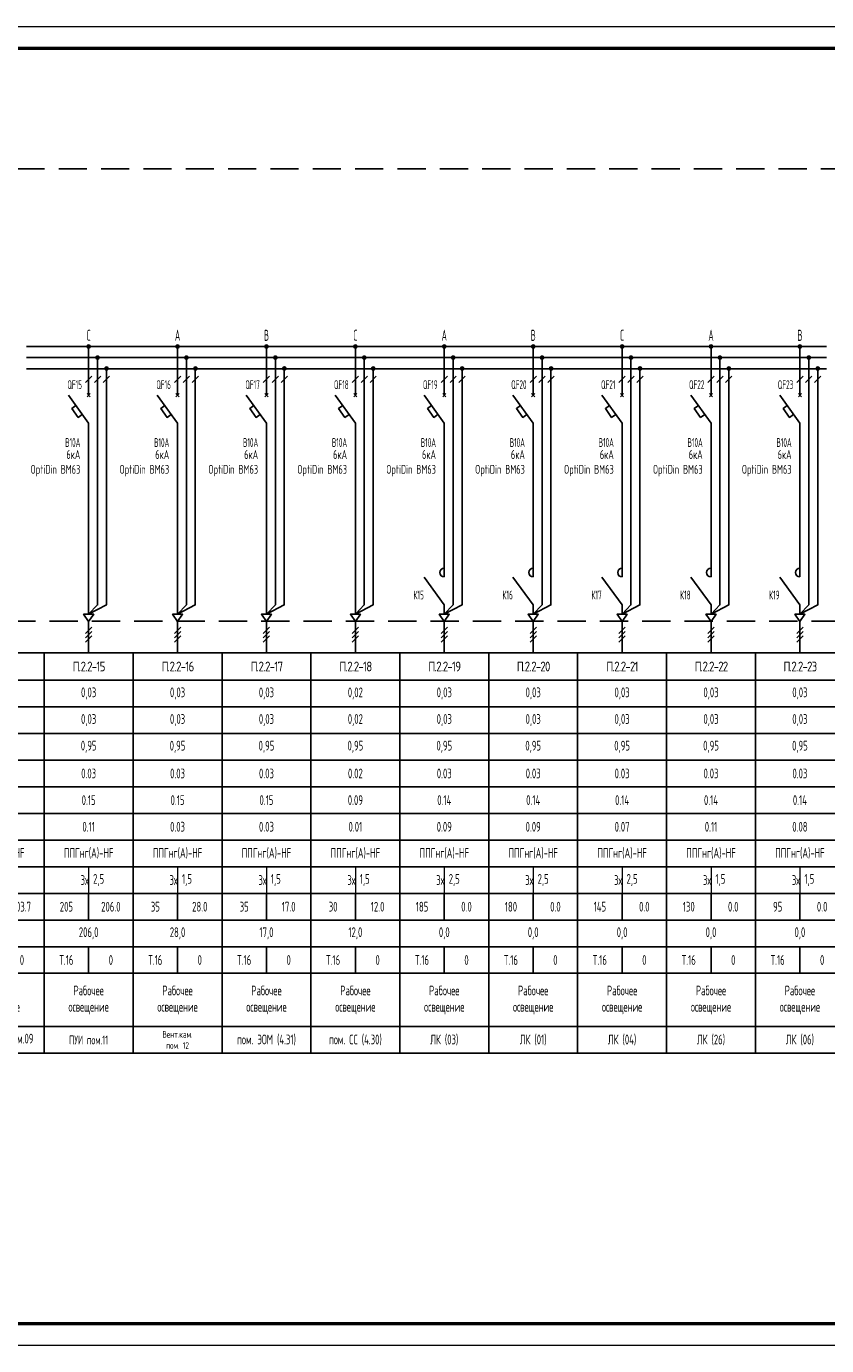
# Model space of a CAD drawing. Header units: millimetres. Extents: x -101899 to 582947, y -77476 to 345289.
# Tile 18 of 100: x 125318 to 143318, y -11013 to 18687. Entities that reach past the tile are written whole.
import ezdxf
from ezdxf.enums import TextEntityAlignment as Align

# ---------------------------------------------------------------- set-up
doc = ezdxf.new("R2010")
doc.units = ezdxf.units.MM
doc.linetypes.add('штриховая2', pattern=[9.525, 6.35, -3.175])
doc.layers.get('Defpoints').update_dxf_attribs({"color": 253})
doc.layers.add('текст', color=7, linetype='Continuous', lineweight=20)
doc.layers.add('ФОРМАТ', color=7, linetype='Continuous', lineweight=18)
doc.styles.add('$_Electrical_gost', font='cs_gost2304.shx', dxfattribs={"width": 0.8})
doc.styles.add('Electrical_gost', font='cs_gost2304.shx', dxfattribs={"height": 250})

# ---------------------------------------------------------------- blocks, each defined once
blk = doc.blocks.new('*T58')
at = {"color": 0, "linetype": 'ByBlock', "lineweight": -2, "transparency": 16777216}
for p, q in [((0, 0), (2000, 0)), ((0, 0), (0, -9013)), ((2000, 0), (2000, -9013)), ((0, -613), (2000, -613)), ((0, -1213), (2000, -1213)), ((0, -1813), (2000, -1813)), ((0, -2413), (2000, -2413)), ((0, -3013), (2000, -3013)), ((0, -3613), (2000, -3613)), ((0, -4213), (2000, -4213)), ((0, -4813), (2000, -4813)), ((0, -5413), (2000, -5413)), ((1000, -5413), (1000, -6013)), ((0, -6013), (2000, -6013)), ((0, -6613), (2000, -6613)), ((1000, -6613), (1000, -7213)), ((0, -7213), (2000, -7213)), ((0, -8413), (2000, -8413)), ((0, -9013), (2000, -9013))]:
    blk.add_line(p, q, dxfattribs=at)
at = {"layer": 'Defpoints', "color": 8, "linetype": 'ByBlock', "lineweight": 0, "transparency": 16777216}
blk.add_line((1000, -4813), (1000, -5413), dxfattribs=at)
at = {"color": 0, "transparency": 16777216, "char_height": 220, "style": '$_Electrical_gost'}
for s, insert, width, attachment_point in [('{\\W1;\\T0.75;П.2.2-14}', (1000, -306), 2000, 5), ('0,06', (1000, -913), 1900, 5), ('0,06', (1000, -1513), 1900, 5), ('0,95', (1000, -2113), 1999, 5), ('0.06', (1000, -2713), 1999, 5), ('0.29', (1000, -3313), 1999, 5), ('0.19', (1000, -3913), 1999, 5), ('ППГнг(А)-HF', (1000, -4513), 1900, 5), ('3х', (999, -5113), 998, 6), ('1,5', (1100, -5113), 800, 4), ('115', (500, -5713), 999, 5), ('103.7', (1500, -5713), 999, 5), ('103,7', (1000, -6313), 1999, 5), ('Т.16', (500, -6913), 999, 5), ('0', (1500, -6913), 999, 5), ('Рабочее\\Pосвещение', (1000, -7813), 1900, 5), ('Лиф.холл, пом.09', (1000, -8713), 1900, 5)]:
    blk.add_mtext(s, dxfattribs=dict(at, insert=insert, width=width, attachment_point=attachment_point))
blk = doc.blocks.new('*T59')
at = {"color": 0, "linetype": 'ByBlock', "lineweight": -2, "transparency": 16777216}
for p, q in [((0, 0), (2000, 0)), ((0, 0), (0, -9013)), ((2000, 0), (2000, -9013)), ((0, -613), (2000, -613)), ((0, -1213), (2000, -1213)), ((0, -1813), (2000, -1813)), ((0, -2413), (2000, -2413)), ((0, -3013), (2000, -3013)), ((0, -3613), (2000, -3613)), ((0, -4213), (2000, -4213)), ((0, -4813), (2000, -4813)), ((0, -5413), (2000, -5413)), ((1000, -5413), (1000, -6013)), ((0, -6013), (2000, -6013)), ((0, -6613), (2000, -6613)), ((1000, -6613), (1000, -7213)), ((0, -7213), (2000, -7213)), ((0, -8413), (2000, -8413)), ((0, -9013), (2000, -9013))]:
    blk.add_line(p, q, dxfattribs=at)
at = {"layer": 'Defpoints', "color": 8, "linetype": 'ByBlock', "lineweight": 0, "transparency": 16777216}
blk.add_line((1000, -4813), (1000, -5413), dxfattribs=at)
at = {"color": 0, "transparency": 16777216, "style": '$_Electrical_gost'}
for s, insert, char_height, width, attachment_point in [('{\\W1;\\T0.75;П.2.2-15}', (1000, -306), 220, 2000, 5), ('0,03', (1000, -913), 220, 1900, 5), ('0,03', (1000, -1513), 220, 1900, 5), ('0,95', (1000, -2113), 220, 1999, 5), ('0.03', (1000, -2713), 220, 1999, 5), ('0.15', (1000, -3313), 220, 1999, 5), ('0.11', (1000, -3913), 220, 1999, 5), ('ППГнг(А)-HF', (1000, -4513), 220, 1900, 5), ('3х', (999, -5113), 220, 998, 6), ('2,5', (1100, -5113), 220, 800, 4), ('205', (500, -5713), 220, 999, 5), ('206.0', (1500, -5713), 220, 999, 5), ('206,0', (1000, -6313), 220, 1999, 5), ('Т.16', (500, -6913), 220, 999, 5), ('0', (1500, -6913), 220, 999, 5), ('Рабочее\\Pосвещение', (1000, -7813), 220, 1900, 5), ('ПУИ пом.11', (1000, -8713), 200, 1900, 5)]:
    blk.add_mtext(s, dxfattribs=dict(at, insert=insert, char_height=char_height, width=width, attachment_point=attachment_point))
blk = doc.blocks.new('*T60')
at = {"color": 0, "linetype": 'ByBlock', "lineweight": -2, "transparency": 16777216}
for p, q in [((0, 0), (2000, 0)), ((0, 0), (0, -9013)), ((2000, 0), (2000, -9013)), ((0, -613), (2000, -613)), ((0, -1213), (2000, -1213)), ((0, -1813), (2000, -1813)), ((0, -2413), (2000, -2413)), ((0, -3013), (2000, -3013)), ((0, -3613), (2000, -3613)), ((0, -4213), (2000, -4213)), ((0, -4813), (2000, -4813)), ((0, -5413), (2000, -5413)), ((1000, -5413), (1000, -6013)), ((0, -6013), (2000, -6013)), ((0, -6613), (2000, -6613)), ((1000, -6613), (1000, -7213)), ((0, -7213), (2000, -7213)), ((0, -8413), (2000, -8413)), ((0, -9013), (2000, -9013))]:
    blk.add_line(p, q, dxfattribs=at)
at = {"layer": 'Defpoints', "color": 8, "linetype": 'ByBlock', "lineweight": 0, "transparency": 16777216}
blk.add_line((1000, -4813), (1000, -5413), dxfattribs=at)
at = {"color": 0, "transparency": 16777216, "style": '$_Electrical_gost'}
for s, insert, char_height, width, attachment_point in [('{\\W1;\\T0.75;П.2.2-16}', (1000, -306), 220, 2000, 5), ('0,03', (1000, -913), 220, 1900, 5), ('0,03', (1000, -1513), 220, 1900, 5), ('0,95', (1000, -2113), 220, 1999, 5), ('0.03', (1000, -2713), 220, 1999, 5), ('0.15', (1000, -3313), 220, 1999, 5), ('0.03', (1000, -3913), 220, 1999, 5), ('ППГнг(А)-HF', (1000, -4513), 220, 1900, 5), ('3х', (999, -5113), 220, 998, 6), ('1,5', (1100, -5113), 220, 800, 4), ('35', (500, -5713), 220, 999, 5), ('28.0', (1500, -5713), 220, 999, 5), ('28,0', (1000, -6313), 220, 1999, 5), ('Т.16', (500, -6913), 220, 999, 5), ('0', (1500, -6913), 220, 999, 5), ('Рабочее\\Pосвещение', (1000, -7813), 220, 1900, 5), ('Вент.кам.\\Pпом. 12', (1000, -8713), 150, 1900, 5)]:
    blk.add_mtext(s, dxfattribs=dict(at, insert=insert, char_height=char_height, width=width, attachment_point=attachment_point))
blk = doc.blocks.new('*T61')
at = {"color": 0, "linetype": 'ByBlock', "lineweight": -2, "transparency": 16777216}
for p, q in [((0, 0), (2000, 0)), ((0, 0), (0, -9013)), ((2000, 0), (2000, -9013)), ((0, -613), (2000, -613)), ((0, -1213), (2000, -1213)), ((0, -1813), (2000, -1813)), ((0, -2413), (2000, -2413)), ((0, -3013), (2000, -3013)), ((0, -3613), (2000, -3613)), ((0, -4213), (2000, -4213)), ((0, -4813), (2000, -4813)), ((0, -5413), (2000, -5413)), ((1000, -5413), (1000, -6013)), ((0, -6013), (2000, -6013)), ((0, -6613), (2000, -6613)), ((1000, -6613), (1000, -7213)), ((0, -7213), (2000, -7213)), ((0, -8413), (2000, -8413)), ((0, -9013), (2000, -9013))]:
    blk.add_line(p, q, dxfattribs=at)
at = {"layer": 'Defpoints', "color": 8, "linetype": 'ByBlock', "lineweight": 0, "transparency": 16777216}
blk.add_line((1000, -4813), (1000, -5413), dxfattribs=at)
at = {"color": 0, "transparency": 16777216, "char_height": 220, "style": '$_Electrical_gost'}
for s, insert, width, attachment_point in [('{\\W1;\\T0.75;П.2.2-17}', (1000, -306), 2000, 5), ('0,03', (1000, -913), 1900, 5), ('0,03', (1000, -1513), 1900, 5), ('0,95', (1000, -2113), 1999, 5), ('0.03', (1000, -2713), 1999, 5), ('0.15', (1000, -3313), 1999, 5), ('0.03', (1000, -3913), 1999, 5), ('ППГнг(А)-HF', (1000, -4513), 1900, 5), ('3х', (999, -5113), 998, 6), ('1,5', (1100, -5113), 800, 4), ('35', (500, -5713), 999, 5), ('17.0', (1500, -5713), 999, 5), ('17,0', (1000, -6313), 1999, 5), ('Т.16', (500, -6913), 999, 5), ('0', (1500, -6913), 999, 5), ('Рабочее\\Pосвещение', (1000, -7813), 1900, 5), ('пом. ЭОМ (4.31)', (1000, -8713), 1900, 5)]:
    blk.add_mtext(s, dxfattribs=dict(at, insert=insert, width=width, attachment_point=attachment_point))
blk = doc.blocks.new('*T55')
at = {"color": 0, "linetype": 'ByBlock', "lineweight": -2, "transparency": 16777216}
for p, q in [((0, 0), (2000, 0)), ((0, 0), (0, -9013)), ((2000, 0), (2000, -9013)), ((0, -613), (2000, -613)), ((0, -1213), (2000, -1213)), ((0, -1813), (2000, -1813)), ((0, -2413), (2000, -2413)), ((0, -3013), (2000, -3013)), ((0, -3613), (2000, -3613)), ((0, -4213), (2000, -4213)), ((0, -4813), (2000, -4813)), ((0, -5413), (2000, -5413)), ((1000, -5413), (1000, -6013)), ((0, -6013), (2000, -6013)), ((0, -6613), (2000, -6613)), ((1000, -6613), (1000, -7213)), ((0, -7213), (2000, -7213)), ((0, -8413), (2000, -8413)), ((0, -9013), (2000, -9013))]:
    blk.add_line(p, q, dxfattribs=at)
at = {"layer": 'Defpoints', "color": 8, "linetype": 'ByBlock', "lineweight": 0, "transparency": 16777216}
blk.add_line((1000, -4813), (1000, -5413), dxfattribs=at)
at = {"color": 0, "transparency": 16777216, "char_height": 220, "style": '$_Electrical_gost'}
for s, insert, width, attachment_point in [('{\\W1;\\T0.75;П.2.2-18}', (1000, -306), 2000, 5), ('0,02', (1000, -913), 1900, 5), ('0,02', (1000, -1513), 1900, 5), ('0,95', (1000, -2113), 1999, 5), ('0.02', (1000, -2713), 1999, 5), ('0.09', (1000, -3313), 1999, 5), ('0.01', (1000, -3913), 1999, 5), ('ППГнг(А)-HF', (1000, -4513), 1900, 5), ('3х', (999, -5113), 998, 6), ('1,5', (1100, -5113), 800, 4), ('30', (500, -5713), 999, 5), ('12.0', (1500, -5713), 999, 5), ('12,0', (1000, -6313), 1999, 5), ('Т.16', (500, -6913), 999, 5), ('0', (1500, -6913), 999, 5), ('Рабочее\\Pосвещение', (1000, -7813), 1900, 5), ('пом. СС (4.30)', (1000, -8713), 1900, 5)]:
    blk.add_mtext(s, dxfattribs=dict(at, insert=insert, width=width, attachment_point=attachment_point))
blk = doc.blocks.new('*U46')
at = {"layer": 'ФОРМАТ'}
blk.add_lwpolyline([(0, 297), (840, 297), (840, 0), (0, 0)], close=True, dxfattribs=at)
at = {"layer": 'ФОРМАТ', "lineweight": 53}
blk.add_lwpolyline([(20, 5), (835, 5), (835, 292), (20, 292)], close=True, dxfattribs=at)
blk = doc.blocks.new('*U354')
for points in [[(13.47, 68.99, 1), (14.53, 68.99, 1)], [(15.47, 66.49, 1), (16.53, 66.49, 1)], [(17.49, 64.04, 1), (18.55, 64.04, 1)]]:
    blk.add_hatch(color=256).paths.add_polyline_path(points)
at = {"ltscale": 400}
for p, q in [((0, 68.99), (20, 68.99)), ((0, 66.49), (20, 66.49)), ((0, 63.99), (20, 63.99))]:
    blk.add_line(p, q, dxfattribs=at)
for p, q in [((13.65, 57.67), (14.35, 58.38)), ((13.65, 58.38), (14.35, 57.67)), ((14, 31), (14, 38.3)), ((14, 17.1), (14, 31)), ((14, 17.1), (14, 8.7)), ((14, 0), (14, 7.11))]:
    blk.add_line(p, q)
for points in [[(14, 58.03), (14, 68.99)], [(16, 66.49), (16, 10.81), (14, 8.7), (18, 10.81), (18, 63.99)], [(13.29, 60.87), (14.71, 62.28)], [(15.29, 60.87), (16.71, 62.28)], [(17.29, 60.87), (18.71, 62.28)], [(14, 38.3), (14, 51.74), (9.45, 58.03)], [(12.58, 53.71), (11.65, 53.04), (10.24, 55.02), (11.15, 55.68)], [(14, 8.7), (12.87, 8.7), (14, 7.11)], [(14, 8.7), (15.13, 8.7), (14, 7.11)], [(13.29, 4.4), (14.71, 5.82)], [(13.29, 3.4), (14.71, 4.82)], [(13.29, 2.4), (14.71, 3.82)]]:
    blk.add_lwpolyline(points)
at = {"style": 'Electrical_gost', "width": 0.6, "flags": 8}
blk.add_attdef('ФАЗА', text='', height=2.5, dxfattribs=at).set_placement((14, 69.51), align=Align.BOTTOM_CENTER)
for tag, p in [('QF', (12.5, 60.39)), ('ХАРАКТЕРИСТИКА_И_ТОК', (12.14, 47.37)), ('ОТКЛЮЧАЮЩАЯ_СПОСОБНОСТЬ', (12.14, 43.87)), ('МАРКА', (12.14, 40.37))]:
    blk.add_attdef(tag, text='', height=2, dxfattribs=at).set_placement(p, align=Align.MIDDLE_RIGHT)
blk = doc.blocks.new('*U355')
for points in [[(13.47, 68.99, 1), (14.53, 68.99, 1)], [(15.47, 66.49, 1), (16.53, 66.49, 1)], [(17.49, 64.04, 1), (18.55, 64.04, 1)]]:
    blk.add_hatch(color=256).paths.add_polyline_path(points)
at = {"ltscale": 400}
for p, q in [((0, 68.99), (20, 68.99)), ((0, 66.49), (20, 66.49)), ((0, 63.99), (20, 63.99))]:
    blk.add_line(p, q, dxfattribs=at)
for p, q in [((13.65, 57.67), (14.35, 58.38)), ((13.65, 58.38), (14.35, 57.67)), ((14, 31), (14, 38.3)), ((14, 17.1), (14, 31)), ((14, 10.8), (9.45, 17.08)), ((14, 0), (14, 7.11))]:
    blk.add_line(p, q)
for points in [[(14, 58.03), (14, 68.99)], [(16, 66.49), (16, 10.81), (14, 8.7), (18, 10.81), (18, 63.99)], [(13.29, 60.87), (14.71, 62.28)], [(15.29, 60.87), (16.71, 62.28)], [(17.29, 60.87), (18.71, 62.28)], [(14, 38.3), (14, 51.74), (9.45, 58.03)], [(12.58, 53.71), (11.65, 53.04), (10.24, 55.02), (11.15, 55.68)], [(14, 10.8), (14, 8.7)], [(14, 8.7), (12.87, 8.7), (14, 7.11)], [(14, 8.7), (15.13, 8.7), (14, 7.11)], [(13.29, 4.4), (14.71, 5.82)], [(13.29, 3.4), (14.71, 4.82)], [(13.29, 2.4), (14.71, 3.82)]]:
    blk.add_lwpolyline(points)
blk.add_lwpolyline([(14, 17.1, -0.998818), (14, 19.09), (14, 17.1)], format="xyb")
at = {"style": 'Electrical_gost', "width": 0.6, "flags": 8}
blk.add_attdef('ФАЗА', text='', height=2.5, dxfattribs=at).set_placement((14, 69.51), align=Align.BOTTOM_CENTER)
for tag, p in [('QF', (12.5, 60.39)), ('ХАРАКТЕРИСТИКА_И_ТОК', (12.14, 47.37)), ('ОТКЛЮЧАЮЩАЯ_СПОСОБНОСТЬ', (12.14, 43.87)), ('МАРКА', (12.14, 40.37)), ('НОМ_КОНТАКТОРА', (9.41, 13.04))]:
    blk.add_attdef(tag, text='', height=2, dxfattribs=at).set_placement(p, align=Align.MIDDLE_RIGHT)
blk = doc.blocks.new('*T300')
at = {"color": 0, "linetype": 'ByBlock', "lineweight": -2, "transparency": 16777216}
for p, q in [((0, 0), (2000, 0)), ((0, 0), (0, -9013)), ((2000, 0), (2000, -9013)), ((0, -613), (2000, -613)), ((0, -1213), (2000, -1213)), ((0, -1813), (2000, -1813)), ((0, -2413), (2000, -2413)), ((0, -3013), (2000, -3013)), ((0, -3613), (2000, -3613)), ((0, -4213), (2000, -4213)), ((0, -4813), (2000, -4813)), ((0, -5413), (2000, -5413)), ((1000, -5413), (1000, -6013)), ((0, -6013), (2000, -6013)), ((0, -6613), (2000, -6613)), ((1000, -6613), (1000, -7213)), ((0, -7213), (2000, -7213)), ((0, -8413), (2000, -8413)), ((0, -9013), (2000, -9013))]:
    blk.add_line(p, q, dxfattribs=at)
at = {"layer": 'Defpoints', "color": 8, "linetype": 'ByBlock', "lineweight": 0, "transparency": 16777216}
blk.add_line((1000, -4813), (1000, -5413), dxfattribs=at)
at = {"color": 0, "transparency": 16777216, "char_height": 220, "style": '$_Electrical_gost'}
for s, insert, width, attachment_point in [('{\\W1;\\T0.75;П.2.2-19}', (1000, -306), 2000, 5), ('0,03', (1000, -913), 1900, 5), ('0,03', (1000, -1513), 1900, 5), ('0,95', (1000, -2113), 1999, 5), ('0.03', (1000, -2713), 1999, 5), ('0.14', (1000, -3313), 1999, 5), ('0.09', (1000, -3913), 1999, 5), ('ППГнг(А)-HF', (1000, -4513), 1900, 5), ('3х', (999, -5113), 998, 6), ('2,5', (1100, -5113), 800, 4), ('185', (500, -5713), 999, 5), ('0.0', (1500, -5713), 999, 5), ('0,0', (1000, -6313), 1999, 5), ('Т.16', (500, -6913), 999, 5), ('0', (1500, -6913), 999, 5), ('Рабочее\\Pосвещение', (1000, -7813), 1900, 5), ('ЛК (03)', (1000, -8713), 1900, 5)]:
    blk.add_mtext(s, dxfattribs=dict(at, insert=insert, width=width, attachment_point=attachment_point))
blk = doc.blocks.new('*T301')
at = {"color": 0, "linetype": 'ByBlock', "lineweight": -2, "transparency": 16777216}
for p, q in [((0, 0), (2000, 0)), ((0, 0), (0, -9013)), ((2000, 0), (2000, -9013)), ((0, -613), (2000, -613)), ((0, -1213), (2000, -1213)), ((0, -1813), (2000, -1813)), ((0, -2413), (2000, -2413)), ((0, -3013), (2000, -3013)), ((0, -3613), (2000, -3613)), ((0, -4213), (2000, -4213)), ((0, -4813), (2000, -4813)), ((0, -5413), (2000, -5413)), ((1000, -5413), (1000, -6013)), ((0, -6013), (2000, -6013)), ((0, -6613), (2000, -6613)), ((1000, -6613), (1000, -7213)), ((0, -7213), (2000, -7213)), ((0, -8413), (2000, -8413)), ((0, -9013), (2000, -9013))]:
    blk.add_line(p, q, dxfattribs=at)
at = {"layer": 'Defpoints', "color": 8, "linetype": 'ByBlock', "lineweight": 0, "transparency": 16777216}
blk.add_line((1000, -4813), (1000, -5413), dxfattribs=at)
at = {"color": 0, "transparency": 16777216, "char_height": 220, "style": '$_Electrical_gost'}
for s, insert, width, attachment_point in [('{\\W1;\\T0.75;П.2.2-20}', (1000, -306), 2000, 5), ('0,03', (1000, -913), 1900, 5), ('0,03', (1000, -1513), 1900, 5), ('0,95', (1000, -2113), 1999, 5), ('0.03', (1000, -2713), 1999, 5), ('0.14', (1000, -3313), 1999, 5), ('0.09', (1000, -3913), 1999, 5), ('ППГнг(А)-HF', (1000, -4513), 1900, 5), ('3х', (999, -5113), 998, 6), ('2,5', (1100, -5113), 800, 4), ('180', (500, -5713), 999, 5), ('0.0', (1500, -5713), 999, 5), ('0,0', (1000, -6313), 1999, 5), ('Т.16', (500, -6913), 999, 5), ('0', (1500, -6913), 999, 5), ('Рабочее\\Pосвещение', (1000, -7813), 1900, 5), ('ЛК (01)', (1000, -8713), 1900, 5)]:
    blk.add_mtext(s, dxfattribs=dict(at, insert=insert, width=width, attachment_point=attachment_point))
blk = doc.blocks.new('*T302')
at = {"color": 0, "linetype": 'ByBlock', "lineweight": -2, "transparency": 16777216}
for p, q in [((0, 0), (2000, 0)), ((0, 0), (0, -9013)), ((2000, 0), (2000, -9013)), ((0, -613), (2000, -613)), ((0, -1213), (2000, -1213)), ((0, -1813), (2000, -1813)), ((0, -2413), (2000, -2413)), ((0, -3013), (2000, -3013)), ((0, -3613), (2000, -3613)), ((0, -4213), (2000, -4213)), ((0, -4813), (2000, -4813)), ((0, -5413), (2000, -5413)), ((1000, -5413), (1000, -6013)), ((0, -6013), (2000, -6013)), ((0, -6613), (2000, -6613)), ((1000, -6613), (1000, -7213)), ((0, -7213), (2000, -7213)), ((0, -8413), (2000, -8413)), ((0, -9013), (2000, -9013))]:
    blk.add_line(p, q, dxfattribs=at)
at = {"layer": 'Defpoints', "color": 8, "linetype": 'ByBlock', "lineweight": 0, "transparency": 16777216}
blk.add_line((1000, -4813), (1000, -5413), dxfattribs=at)
at = {"color": 0, "transparency": 16777216, "char_height": 220, "style": '$_Electrical_gost'}
for s, insert, width, attachment_point in [('{\\W1;\\T0.75;П.2.2-21}', (1000, -306), 2000, 5), ('0,03', (1000, -913), 1900, 5), ('0,03', (1000, -1513), 1900, 5), ('0,95', (1000, -2113), 1999, 5), ('0.03', (1000, -2713), 1999, 5), ('0.14', (1000, -3313), 1999, 5), ('0.07', (1000, -3913), 1999, 5), ('ППГнг(А)-HF', (1000, -4513), 1900, 5), ('3х', (999, -5113), 998, 6), ('2,5', (1100, -5113), 800, 4), ('145', (500, -5713), 999, 5), ('0.0', (1500, -5713), 999, 5), ('0,0', (1000, -6313), 1999, 5), ('Т.16', (500, -6913), 999, 5), ('0', (1500, -6913), 999, 5), ('Рабочее\\Pосвещение', (1000, -7813), 1900, 5), ('ЛК (04)', (1000, -8713), 1900, 5)]:
    blk.add_mtext(s, dxfattribs=dict(at, insert=insert, width=width, attachment_point=attachment_point))
blk = doc.blocks.new('*T303')
at = {"color": 0, "linetype": 'ByBlock', "lineweight": -2, "transparency": 16777216}
for p, q in [((0, 0), (2000, 0)), ((0, 0), (0, -9013)), ((2000, 0), (2000, -9013)), ((0, -613), (2000, -613)), ((0, -1213), (2000, -1213)), ((0, -1813), (2000, -1813)), ((0, -2413), (2000, -2413)), ((0, -3013), (2000, -3013)), ((0, -3613), (2000, -3613)), ((0, -4213), (2000, -4213)), ((0, -4813), (2000, -4813)), ((0, -5413), (2000, -5413)), ((1000, -5413), (1000, -6013)), ((0, -6013), (2000, -6013)), ((0, -6613), (2000, -6613)), ((1000, -6613), (1000, -7213)), ((0, -7213), (2000, -7213)), ((0, -8413), (2000, -8413)), ((0, -9013), (2000, -9013))]:
    blk.add_line(p, q, dxfattribs=at)
at = {"layer": 'Defpoints', "color": 8, "linetype": 'ByBlock', "lineweight": 0, "transparency": 16777216}
blk.add_line((1000, -4813), (1000, -5413), dxfattribs=at)
at = {"color": 0, "transparency": 16777216, "char_height": 220, "style": '$_Electrical_gost'}
for s, insert, width, attachment_point in [('{\\W1;\\T0.75;П.2.2-22}', (1000, -306), 2000, 5), ('0,03', (1000, -913), 1900, 5), ('0,03', (1000, -1513), 1900, 5), ('0,95', (1000, -2113), 1999, 5), ('0.03', (1000, -2713), 1999, 5), ('0.14', (1000, -3313), 1999, 5), ('0.11', (1000, -3913), 1999, 5), ('ППГнг(А)-HF', (1000, -4513), 1900, 5), ('3х', (999, -5113), 998, 6), ('1,5', (1100, -5113), 800, 4), ('130', (500, -5713), 999, 5), ('0.0', (1500, -5713), 999, 5), ('0,0', (1000, -6313), 1999, 5), ('Т.16', (500, -6913), 999, 5), ('0', (1500, -6913), 999, 5), ('Рабочее\\Pосвещение', (1000, -7813), 1900, 5), ('ЛК (26)', (1000, -8713), 1900, 5)]:
    blk.add_mtext(s, dxfattribs=dict(at, insert=insert, width=width, attachment_point=attachment_point))
blk = doc.blocks.new('*T304')
at = {"color": 0, "linetype": 'ByBlock', "lineweight": -2, "transparency": 16777216}
for p, q in [((0, 0), (2000, 0)), ((0, 0), (0, -9013)), ((2000, 0), (2000, -9013)), ((0, -613), (2000, -613)), ((0, -1213), (2000, -1213)), ((0, -1813), (2000, -1813)), ((0, -2413), (2000, -2413)), ((0, -3013), (2000, -3013)), ((0, -3613), (2000, -3613)), ((0, -4213), (2000, -4213)), ((0, -4813), (2000, -4813)), ((0, -5413), (2000, -5413)), ((1000, -5413), (1000, -6013)), ((0, -6013), (2000, -6013)), ((0, -6613), (2000, -6613)), ((1000, -6613), (1000, -7213)), ((0, -7213), (2000, -7213)), ((0, -8413), (2000, -8413)), ((0, -9013), (2000, -9013))]:
    blk.add_line(p, q, dxfattribs=at)
at = {"layer": 'Defpoints', "color": 8, "linetype": 'ByBlock', "lineweight": 0, "transparency": 16777216}
blk.add_line((1000, -4813), (1000, -5413), dxfattribs=at)
at = {"color": 0, "transparency": 16777216, "char_height": 220, "style": '$_Electrical_gost'}
for s, insert, width, attachment_point in [('{\\W1;\\T0.75;П.2.2-23}', (1000, -306), 2000, 5), ('0,03', (1000, -913), 1900, 5), ('0,03', (1000, -1513), 1900, 5), ('0,95', (1000, -2113), 1999, 5), ('0.03', (1000, -2713), 1999, 5), ('0.14', (1000, -3313), 1999, 5), ('0.08', (1000, -3913), 1999, 5), ('ППГнг(А)-HF', (1000, -4513), 1900, 5), ('3х', (999, -5113), 998, 6), ('1,5', (1100, -5113), 800, 4), ('95', (500, -5713), 999, 5), ('0.0', (1500, -5713), 999, 5), ('0,0', (1000, -6313), 1999, 5), ('Т.16', (500, -6913), 999, 5), ('0', (1500, -6913), 999, 5), ('Рабочее\\Pосвещение', (1000, -7813), 1900, 5), ('ЛК (06)', (1000, -8713), 1900, 5)]:
    blk.add_mtext(s, dxfattribs=dict(at, insert=insert, width=width, attachment_point=attachment_point))

msp = doc.modelspace()

# ---------------------------------------------------------------- linework, layer by layer
at = {"ltscale": 400}
for p, q in [((133318.3, 11480.3), (135318.3, 11480.3)), ((139318.3, 11480.3), (141318.3, 11480.3)), ((133318.3, 11230.3), (135318.3, 11230.3)), ((139318.3, 11230.3), (141318.3, 11230.3)), ((133318.3, 10980.3), (135318.3, 10980.3)), ((139318.3, 10980.3), (141318.3, 10980.3))]:
    msp.add_line(p, q, dxfattribs=at)
at = {"linetype": 'штриховая2', "ltscale": 100}
msp.add_lwpolyline([(92707.1, 15480.3), (154094.6, 15480.3), (154094.6, 5299.5), (92707.1, 5299.5)], close=True, dxfattribs=at)

# ---------------------------------------------------------------- block references
at = {"xscale": 100, "yscale": 100, "zscale": 100}
msp.add_blockref('*U46', (89305.9, -11012.8), dxfattribs=at)
ref = msp.add_blockref('*U354', (125318.3, 4581.7), dxfattribs=dict(xscale=100, yscale=100, zscale=100))
ref.add_attrib('QF', 'QF15', dxfattribs={"height": 200, "style": 'Electrical_gost', "width": 0.6}).set_placement((126568.6, 10621.1), align=Align.MIDDLE_RIGHT)
ref.add_attrib('ХАРАКТЕРИСТИКА_И_ТОК', 'В10А', dxfattribs={"height": 200, "style": 'Electrical_gost', "width": 0.6}).set_placement((126531.8, 9318.7), align=Align.MIDDLE_RIGHT)
ref.add_attrib('ФАЗА', 'С', dxfattribs={"height": 250, "style": 'Electrical_gost', "width": 0.6}).set_placement((126718.3, 11532.7), align=Align.BOTTOM_CENTER)
ref = msp.add_blockref('*U354', (127318.1, 4581.7), dxfattribs=dict(xscale=100, yscale=100, zscale=100))
ref.add_attrib('QF', 'QF16', dxfattribs={"height": 200, "style": 'Electrical_gost', "width": 0.6}).set_placement((128568.4, 10621.1), align=Align.MIDDLE_RIGHT)
ref.add_attrib('ХАРАКТЕРИСТИКА_И_ТОК', 'В10А', dxfattribs={"height": 200, "style": 'Electrical_gost', "width": 0.6}).set_placement((128531.6, 9318.7), align=Align.MIDDLE_RIGHT)
ref.add_attrib('ФАЗА', 'А', dxfattribs={"height": 250, "style": 'Electrical_gost', "width": 0.6}).set_placement((128718.1, 11532.7), align=Align.BOTTOM_CENTER)
ref = msp.add_blockref('*U354', (129318.2, 4581.7), dxfattribs=dict(xscale=100, yscale=100, zscale=100))
ref.add_attrib('QF', 'QF17', dxfattribs={"height": 200, "style": 'Electrical_gost', "width": 0.6}).set_placement((130568.5, 10621.1), align=Align.MIDDLE_RIGHT)
ref.add_attrib('ХАРАКТЕРИСТИКА_И_ТОК', 'В10А', dxfattribs={"height": 200, "style": 'Electrical_gost', "width": 0.6}).set_placement((130531.7, 9318.7), align=Align.MIDDLE_RIGHT)
ref.add_attrib('ФАЗА', 'В', dxfattribs={"height": 250, "style": 'Electrical_gost', "width": 0.6}).set_placement((130718.2, 11532.7), align=Align.BOTTOM_CENTER)
ref = msp.add_blockref('*U354', (131318.3, 4581.7), dxfattribs=dict(xscale=100, yscale=100, zscale=100))
ref.add_attrib('QF', 'QF18', dxfattribs={"height": 200, "style": 'Electrical_gost', "width": 0.6}).set_placement((132568.6, 10621.1), align=Align.MIDDLE_RIGHT)
ref.add_attrib('ХАРАКТЕРИСТИКА_И_ТОК', 'В10А', dxfattribs={"height": 200, "style": 'Electrical_gost', "width": 0.6}).set_placement((132531.8, 9318.7), align=Align.MIDDLE_RIGHT)
ref.add_attrib('ФАЗА', 'С', dxfattribs={"height": 250, "style": 'Electrical_gost', "width": 0.6}).set_placement((132718.3, 11532.7), align=Align.BOTTOM_CENTER)
ref = msp.add_blockref('*U355', (133318.1, 4581.7), dxfattribs=dict(xscale=100, yscale=100, zscale=100))
ref.add_attrib('QF', 'QF19', dxfattribs={"height": 200, "style": 'Electrical_gost', "width": 0.6}).set_placement((134568.4, 10621.1), align=Align.MIDDLE_RIGHT)
ref.add_attrib('ХАРАКТЕРИСТИКА_И_ТОК', 'В10А', dxfattribs={"height": 200, "style": 'Electrical_gost', "width": 0.6}).set_placement((134531.6, 9318.7), align=Align.MIDDLE_RIGHT)
ref.add_attrib('НОМ_КОНТАКТОРА', 'К15', dxfattribs={"height": 200, "style": 'Electrical_gost', "width": 0.6}).set_placement((134259.1, 5885.5), align=Align.MIDDLE_RIGHT)
ref.add_attrib('ФАЗА', 'А', dxfattribs={"height": 250, "style": 'Electrical_gost', "width": 0.6}).set_placement((134718.1, 11532.7), align=Align.BOTTOM_CENTER)
ref = msp.add_blockref('*U355', (135318.2, 4581.7), dxfattribs=dict(xscale=100, yscale=100, zscale=100))
ref.add_attrib('QF', 'QF20', dxfattribs={"height": 200, "style": 'Electrical_gost', "width": 0.6}).set_placement((136568.5, 10621.1), align=Align.MIDDLE_RIGHT)
ref.add_attrib('ХАРАКТЕРИСТИКА_И_ТОК', 'В10А', dxfattribs={"height": 200, "style": 'Electrical_gost', "width": 0.6}).set_placement((136531.7, 9318.7), align=Align.MIDDLE_RIGHT)
ref.add_attrib('НОМ_КОНТАКТОРА', 'К16', dxfattribs={"height": 200, "style": 'Electrical_gost', "width": 0.6}).set_placement((136259.2, 5885.5), align=Align.MIDDLE_RIGHT)
ref.add_attrib('ФАЗА', 'В', dxfattribs={"height": 250, "style": 'Electrical_gost', "width": 0.6}).set_placement((136718.2, 11532.7), align=Align.BOTTOM_CENTER)
ref = msp.add_blockref('*U355', (137318.3, 4581.7), dxfattribs=dict(xscale=100, yscale=100, zscale=100))
ref.add_attrib('QF', 'QF21', dxfattribs={"height": 200, "style": 'Electrical_gost', "width": 0.6}).set_placement((138568.6, 10621.1), align=Align.MIDDLE_RIGHT)
ref.add_attrib('ХАРАКТЕРИСТИКА_И_ТОК', 'В10А', dxfattribs={"height": 200, "style": 'Electrical_gost', "width": 0.6}).set_placement((138531.8, 9318.7), align=Align.MIDDLE_RIGHT)
ref.add_attrib('НОМ_КОНТАКТОРА', 'К17', dxfattribs={"height": 200, "style": 'Electrical_gost', "width": 0.6}).set_placement((138259.3, 5885.5), align=Align.MIDDLE_RIGHT)
ref.add_attrib('ФАЗА', 'С', dxfattribs={"height": 250, "style": 'Electrical_gost', "width": 0.6}).set_placement((138718.3, 11532.7), align=Align.BOTTOM_CENTER)
ref = msp.add_blockref('*U355', (139318.1, 4581.7), dxfattribs=dict(xscale=100, yscale=100, zscale=100))
ref.add_attrib('QF', 'QF22', dxfattribs={"height": 200, "style": 'Electrical_gost', "width": 0.6}).set_placement((140568.4, 10621.1), align=Align.MIDDLE_RIGHT)
ref.add_attrib('ХАРАКТЕРИСТИКА_И_ТОК', 'В10А', dxfattribs={"height": 200, "style": 'Electrical_gost', "width": 0.6}).set_placement((140531.6, 9318.7), align=Align.MIDDLE_RIGHT)
ref.add_attrib('НОМ_КОНТАКТОРА', 'К18', dxfattribs={"height": 200, "style": 'Electrical_gost', "width": 0.6}).set_placement((140259.1, 5885.5), align=Align.MIDDLE_RIGHT)
ref.add_attrib('ФАЗА', 'А', dxfattribs={"height": 250, "style": 'Electrical_gost', "width": 0.6}).set_placement((140718.1, 11532.7), align=Align.BOTTOM_CENTER)
ref = msp.add_blockref('*U355', (141318.2, 4581.7), dxfattribs=dict(xscale=100, yscale=100, zscale=100))
ref.add_attrib('QF', 'QF23', dxfattribs={"height": 200, "style": 'Electrical_gost', "width": 0.6}).set_placement((142568.5, 10621.1), align=Align.MIDDLE_RIGHT)
ref.add_attrib('ХАРАКТЕРИСТИКА_И_ТОК', 'В10А', dxfattribs={"height": 200, "style": 'Electrical_gost', "width": 0.6}).set_placement((142531.7, 9318.7), align=Align.MIDDLE_RIGHT)
ref.add_attrib('НОМ_КОНТАКТОРА', 'К19', dxfattribs={"height": 200, "style": 'Electrical_gost', "width": 0.6}).set_placement((142259.2, 5885.5), align=Align.MIDDLE_RIGHT)
ref.add_attrib('ФАЗА', 'В', dxfattribs={"height": 250, "style": 'Electrical_gost', "width": 0.6}).set_placement((142718.2, 11532.7), align=Align.BOTTOM_CENTER)
for name, p in [('*T58', (123718.1, 4581.7)), ('*T59', (125718.1, 4581.7)), ('*T60', (127718.1, 4581.7)), ('*T61', (129718.1, 4581.7)), ('*T55', (131718.1, 4581.7)), ('*T300', (133718.1, 4581.7)), ('*T301', (135718.1, 4581.7)), ('*T302', (137718.1, 4581.7)), ('*T303', (139718.1, 4581.7)), ('*T304', (141718.1, 4581.7))]:
    msp.add_blockref(name, p)

# ---------------------------------------------------------------- texts
at = {"layer": 'текст', "char_height": 200, "width": 1122.58, "attachment_point": 6, "style": '$_Electrical_gost'}
for insert in [(126530.8, 8851.9), (128530.6, 8851.9), (130530.7, 8851.9), (132530.8, 8851.9), (134530.6, 8851.9), (136530.7, 8851.9), (138530.8, 8851.9), (140530.6, 8851.9), (142530.7, 8851.9)]:
    msp.add_mtext('{\\W0.7;6кА\\POptiDin ВМ63}', dxfattribs=dict(at, insert=insert))

doc.saveas('drawing.dxf')
